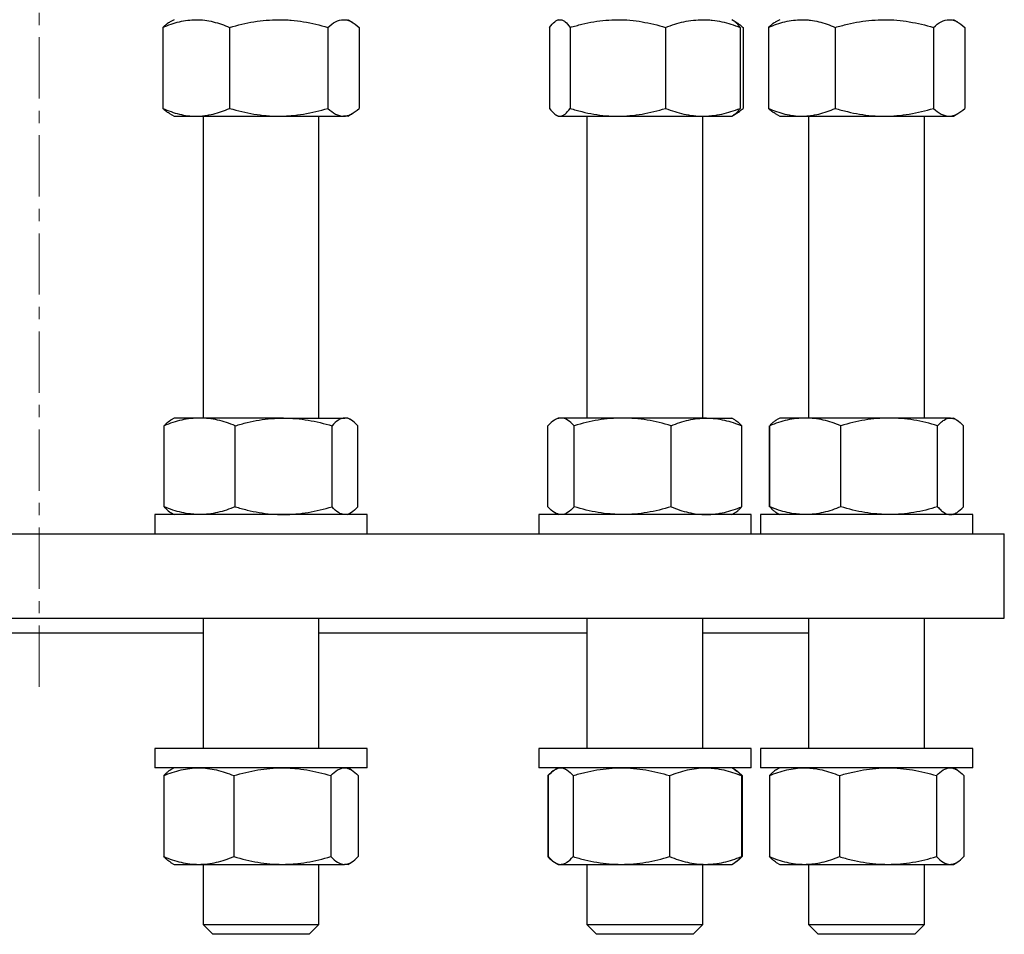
# Model space of a CAD drawing. Header units: millimetres. Extents: x 35 to 917, y 33 to 933.
# Tile 3 of 9: x 244 to 448, y 33 to 223. Entities that reach past the tile are written whole.
import ezdxf

# ---------------------------------------------------------------- set-up
doc = ezdxf.new("R2010")
doc.units = ezdxf.units.MM
doc.linetypes.add('CENTERX2', pattern=[20.32, 12.7, -2.54, 2.54, -2.54])
doc.layers.add('FORMAT', color=7, linetype='Continuous')

msp = doc.modelspace()

# ---------------------------------------------------------------- linework, layer by layer
at = {"color": 7, "linetype": 'Continuous', "lineweight": 25}
for p, q in [((275.81, 222.77), (274.86, 222.23)), ((312.75, 222.23), (311.81, 222.77)), ((355.38, 222.77), (354.98, 222.55)), ((391.77, 222.55), (391.38, 222.77)), ((392.33, 222.23), (391.77, 222.55)), ((401.32, 222.77), (400.37, 222.23)), ((438.26, 222.23), (437.32, 222.77)), ((273.47, 221.17), (273.47, 204.38)), ((287.33, 221.17), (287.33, 204.38)), ((307.67, 221.17), (307.67, 204.38)), ((314.15, 221.17), (314.15, 204.38)), ((353.63, 221.17), (353.63, 204.38)), ((357.9, 221.17), (357.9, 204.38)), ((377.65, 221.17), (377.65, 204.38)), ((393.13, 221.17), (393.13, 204.38)), ((393.72, 221.17), (393.72, 204.38)), ((398.98, 221.17), (398.98, 204.38)), ((412.84, 221.17), (412.84, 204.38)), ((433.19, 221.17), (433.19, 204.38)), ((439.66, 221.17), (439.66, 204.38)), ((274.86, 203.32), (275.81, 202.77)), ((275.81, 202.77), (280.4, 202.77)), ((280.4, 202.77), (297.5, 202.77)), ((281.81, 202.77), (281.81, 140.21)), ((297.5, 202.77), (310.91, 202.77)), ((305.81, 140.21), (305.81, 202.77)), ((311.81, 202.77), (310.91, 202.77)), ((311.81, 202.77), (312.75, 203.32)), ((354.98, 203), (355.38, 202.77)), ((355.38, 202.77), (355.76, 202.77)), ((355.76, 202.77), (367.77, 202.77)), ((361.38, 202.77), (361.38, 140.21)), ((367.77, 202.77), (385.39, 202.77)), ((385.38, 140.21), (385.38, 202.77)), ((385.39, 202.77), (391.38, 202.77)), ((391.38, 202.77), (391.77, 203)), ((391.77, 203), (392.33, 203.32)), ((400.37, 203.32), (401.32, 202.77)), ((401.32, 202.77), (405.91, 202.77)), ((405.91, 202.77), (423.01, 202.77)), ((407.32, 202.77), (407.32, 140.21)), ((423.01, 202.77), (436.42, 202.77)), ((431.32, 140.21), (431.32, 202.77)), ((436.42, 202.77), (437.32, 202.77)), ((437.32, 202.77), (438.26, 203.32)), ((275.81, 140.21), (275.18, 139.85)), ((281.11, 140.21), (275.81, 140.21)), ((298.51, 140.21), (281.11, 140.21)), ((298.51, 140.21), (311.21, 140.21)), ((311.81, 140.21), (311.21, 140.21)), ((312.43, 139.85), (311.81, 140.21)), ((355.38, 140.21), (354.73, 139.83)), ((356, 140.21), (355.38, 140.21)), ((368.76, 140.21), (356, 140.21)), ((386.14, 140.21), (368.76, 140.21)), ((386.14, 140.21), (391.38, 140.21)), ((392.03, 139.83), (391.38, 140.21)), ((400.69, 139.85), (400.67, 139.83)), ((401.32, 140.21), (400.69, 139.85)), ((406.62, 140.21), (401.32, 140.21)), ((424.02, 140.21), (406.62, 140.21)), ((436.72, 140.21), (424.02, 140.21)), ((436.72, 140.21), (437.32, 140.21)), ((437.94, 139.85), (437.32, 140.21)), ((273.74, 121.82), (273.74, 138.6)), ((288.48, 121.82), (288.48, 138.6)), ((308.54, 121.82), (308.54, 138.6)), ((313.87, 121.82), (313.87, 138.6)), ((353.29, 121.82), (353.29, 138.6)), ((358.72, 121.82), (358.72, 138.6)), ((378.81, 121.82), (378.81, 138.6)), ((393.47, 121.82), (393.47, 138.6)), ((399.23, 121.82), (399.23, 138.6)), ((399.26, 121.82), (399.26, 138.6)), ((413.99, 121.82), (413.99, 138.6)), ((434.05, 121.82), (434.05, 138.6)), ((439.38, 121.82), (439.38, 138.6)), ((439.41, 138.6), (439.39, 138.61)), ((439.41, 121.82), (439.41, 138.6)), ((275.18, 120.57), (275.81, 120.21)), ((311.81, 120.21), (312.43, 120.57)), ((354.73, 120.59), (355.38, 120.21)), ((391.38, 120.21), (392.03, 120.59)), ((400.67, 120.59), (400.69, 120.57)), ((400.69, 120.57), (401.32, 120.21)), ((437.32, 120.21), (437.94, 120.57)), ((439.41, 121.82), (439.39, 121.81)), ((271.81, 120.21), (271.81, 116.21)), ((315.81, 120.21), (271.81, 120.21)), ((315.81, 116.21), (315.81, 120.21)), ((351.38, 120.21), (351.38, 116.21)), ((395.38, 120.21), (351.38, 120.21)), ((395.38, 116.21), (395.38, 120.21)), ((397.32, 120.21), (397.32, 116.21)), ((441.32, 120.21), (397.32, 120.21)), ((441.32, 116.21), (441.32, 120.21)), ((47.87, 116.21), (447.87, 116.21)), ((447.87, 98.71), (447.87, 116.21)), ((47.87, 98.71), (447.87, 98.71)), ((281.81, 98.71), (281.81, 71.71)), ((305.81, 71.71), (305.81, 98.71)), ((361.38, 98.71), (361.38, 71.71)), ((385.38, 71.71), (385.38, 98.71)), ((407.32, 98.71), (407.32, 71.71)), ((431.32, 71.71), (431.32, 98.71)), ((213.93, 95.71), (281.81, 95.71)), ((305.81, 95.71), (361.38, 95.71)), ((385.38, 95.71), (407.32, 95.71)), ((271.81, 71.71), (271.81, 67.71)), ((275.25, 71.71), (271.81, 71.71)), ((315.81, 71.71), (275.25, 71.71)), ((315.81, 67.71), (315.81, 71.71)), ((351.38, 71.71), (351.38, 67.71)), ((363.22, 71.71), (351.38, 71.71)), ((395.38, 71.71), (363.22, 71.71)), ((395.38, 67.71), (395.38, 71.71)), ((397.32, 71.71), (397.32, 67.71)), ((420.27, 71.71), (397.32, 71.71)), ((441.32, 71.71), (420.27, 71.71)), ((441.32, 67.71), (441.32, 71.71)), ((275.25, 67.71), (271.81, 67.71)), ((275.81, 67.71), (275.1, 67.3)), ((315.81, 67.71), (275.25, 67.71)), ((312.51, 67.3), (311.81, 67.71)), ((363.22, 67.71), (351.38, 67.71)), ((355.38, 67.71), (354.8, 67.38)), ((395.38, 67.71), (363.22, 67.71)), ((391.96, 67.38), (391.38, 67.71)), ((392.08, 67.3), (391.96, 67.38)), ((420.27, 67.71), (397.32, 67.71)), ((401.32, 67.71), (400.62, 67.3)), ((441.32, 67.71), (420.27, 67.71)), ((438.02, 67.3), (437.32, 67.71)), ((273.66, 66.1), (273.66, 49.32)), ((288.17, 66.1), (288.17, 49.32)), ((308.32, 66.1), (308.32, 49.32)), ((313.95, 66.1), (313.95, 49.32)), ((353.24, 66.1), (353.45, 66.19)), ((353.24, 66.1), (353.24, 49.32)), ((353.37, 66.1), (353.37, 49.32)), ((358.5, 66.1), (358.5, 49.32)), ((378.5, 66.1), (378.5, 49.32)), ((393.38, 66.1), (393.38, 49.32)), ((393.52, 66.1), (393.52, 49.32)), ((399.18, 66.1), (399.18, 49.32)), ((413.68, 66.1), (413.68, 49.32)), ((433.83, 66.1), (433.83, 49.32)), ((439.46, 66.1), (439.46, 49.32)), ((353.24, 49.32), (353.45, 49.24)), ((275.1, 48.12), (275.81, 47.71)), ((275.81, 47.71), (280.92, 47.71)), ((280.92, 47.71), (298.24, 47.71)), ((281.81, 47.71), (281.81, 35.21)), ((298.24, 47.71), (311.13, 47.71)), ((305.81, 35.21), (305.81, 47.71)), ((311.81, 47.71), (311.13, 47.71)), ((311.81, 47.71), (312.51, 48.12)), ((354.8, 48.04), (355.38, 47.71)), ((355.38, 47.71), (355.93, 47.71)), ((355.93, 47.71), (368.5, 47.71)), ((361.38, 47.71), (361.38, 35.21)), ((368.5, 47.71), (385.94, 47.71)), ((385.38, 35.21), (385.38, 47.71)), ((385.94, 47.71), (391.38, 47.71)), ((391.38, 47.71), (391.96, 48.04)), ((391.96, 48.04), (392.08, 48.12)), ((400.62, 48.12), (401.32, 47.71)), ((401.32, 47.71), (406.43, 47.71)), ((406.43, 47.71), (423.76, 47.71)), ((407.32, 47.71), (407.32, 35.21)), ((423.76, 47.71), (436.64, 47.71)), ((431.32, 35.21), (431.32, 47.71)), ((436.64, 47.71), (437.32, 47.71)), ((437.32, 47.71), (438.02, 48.12)), ((281.81, 35.21), (283.81, 33.21)), ((281.81, 35.21), (305.81, 35.21)), ((303.81, 33.21), (305.81, 35.21)), ((361.38, 35.21), (363.38, 33.21)), ((361.38, 35.21), (385.38, 35.21)), ((383.38, 33.21), (385.38, 35.21)), ((407.32, 35.21), (409.32, 33.21)), ((407.32, 35.21), (431.32, 35.21)), ((429.32, 33.21), (431.32, 35.21)), ((303.81, 33.21), (283.81, 33.21)), ((383.38, 33.21), (363.38, 33.21)), ((429.32, 33.21), (409.32, 33.21))]:
    msp.add_line(p, q, dxfattribs=at)
for points, knots in [([(273.47, 221.17), (274.03, 221.41), (274.6, 221.63), (275.75, 222.03), (276.33, 222.2), (278.06, 222.62), (279.23, 222.77), (280.4, 222.77)], [0, 0, 0, 0, 0.25, 0.25, 0.5, 0.5, 1, 1, 1, 1]), ([(280.4, 222.77), (280.99, 222.77), (281.57, 222.74), (282.76, 222.59), (283.34, 222.48), (285.07, 222.05), (286.21, 221.65), (287.33, 221.17)], [0, 0, 0, 0, 0.25, 0.25, 0.5, 0.5, 1, 1, 1, 1]), ([(287.33, 221.17), (289, 221.66), (290.67, 222.06), (294.06, 222.62), (295.77, 222.77), (297.5, 222.77)], [0, 0, 0, 0, 0.5, 0.5, 1, 1, 1, 1]), ([(297.5, 222.77), (297.93, 222.77), (298.37, 222.76), (299.23, 222.73), (299.66, 222.7), (300.95, 222.59), (301.8, 222.48), (304.34, 222.06), (306.01, 221.65), (307.67, 221.17)], [0, 0, 0, 0, 0.125, 0.125, 0.25, 0.25, 0.5, 0.5, 1, 1, 1, 1]), ([(307.67, 221.17), (308.2, 221.66), (308.74, 222.06), (309.82, 222.62), (310.36, 222.77), (310.91, 222.77)], [0, 0, 0, 0, 0.5, 0.5, 1, 1, 1, 1]), ([(310.91, 222.77), (311.05, 222.77), (311.19, 222.76), (311.46, 222.73), (311.6, 222.7), (312.01, 222.59), (312.28, 222.48), (313.09, 222.06), (313.62, 221.65), (314.15, 221.17)], [0, 0, 0, 0, 0.125, 0.125, 0.25, 0.25, 0.5, 0.5, 1, 1, 1, 1]), ([(353.63, 221.17), (353.98, 221.66), (354.33, 222.06), (355.04, 222.62), (355.4, 222.77), (355.76, 222.77)], [0, 0, 0, 0, 0.5, 0.5, 1, 1, 1, 1]), ([(355.76, 222.77), (355.85, 222.77), (355.94, 222.76), (356.12, 222.73), (356.21, 222.7), (356.48, 222.59), (356.66, 222.48), (357.2, 222.06), (357.55, 221.65), (357.9, 221.17)], [0, 0, 0, 0, 0.125, 0.125, 0.25, 0.25, 0.5, 0.5, 1, 1, 1, 1]), ([(357.9, 221.17), (358.7, 221.41), (359.51, 221.63), (361.15, 222.03), (361.97, 222.2), (364.44, 222.62), (366.1, 222.77), (367.77, 222.77)], [0, 0, 0, 0, 0.25, 0.25, 0.5, 0.5, 1, 1, 1, 1]), ([(367.77, 222.77), (368.61, 222.77), (369.45, 222.74), (371.13, 222.59), (371.96, 222.48), (374.43, 222.05), (376.05, 221.65), (377.65, 221.17)], [0, 0, 0, 0, 0.25, 0.25, 0.5, 0.5, 1, 1, 1, 1]), ([(377.65, 221.17), (378.91, 221.66), (380.19, 222.06), (382.77, 222.62), (384.07, 222.77), (385.39, 222.77)], [0, 0, 0, 0, 0.5, 0.5, 1, 1, 1, 1]), ([(385.39, 222.77), (385.72, 222.77), (386.05, 222.76), (386.7, 222.73), (387.03, 222.7), (388.01, 222.59), (388.66, 222.48), (390.59, 222.06), (391.87, 221.65), (393.13, 221.17)], [0, 0, 0, 0, 0.125, 0.125, 0.25, 0.25, 0.5, 0.5, 1, 1, 1, 1]), ([(393.13, 221.17), (393.01, 221.32), (392.78, 221.63), (392.44, 222.02), (392.1, 222.34), (391.87, 222.48), (391.77, 222.54)], [0, 0, 0, 0, 0.257469, 0.515011, 0.772419, 1, 1, 1, 1]), ([(398.98, 221.17), (400.11, 221.66), (401.25, 222.06), (403.56, 222.62), (404.73, 222.77), (405.91, 222.77)], [0, 0, 0, 0, 0.5, 0.5, 1, 1, 1, 1]), ([(405.91, 222.77), (406.2, 222.77), (406.5, 222.76), (407.09, 222.73), (407.38, 222.7), (408.26, 222.59), (408.84, 222.48), (410.57, 222.06), (411.71, 221.65), (412.84, 221.17)], [0, 0, 0, 0, 0.125, 0.125, 0.25, 0.25, 0.5, 0.5, 1, 1, 1, 1]), ([(412.84, 221.17), (413.67, 221.41), (414.51, 221.63), (416.19, 222.03), (417.04, 222.2), (419.59, 222.62), (421.29, 222.77), (423.01, 222.77)], [0, 0, 0, 0, 0.25, 0.25, 0.5, 0.5, 1, 1, 1, 1]), ([(423.01, 222.77), (423.87, 222.77), (424.74, 222.74), (426.47, 222.59), (427.33, 222.48), (429.87, 222.05), (431.54, 221.65), (433.19, 221.17)], [0, 0, 0, 0, 0.25, 0.25, 0.5, 0.5, 1, 1, 1, 1]), ([(433.19, 221.17), (433.71, 221.66), (434.25, 222.06), (435.33, 222.62), (435.87, 222.77), (436.42, 222.77)], [0, 0, 0, 0, 0.5, 0.5, 1, 1, 1, 1]), ([(436.42, 222.77), (436.56, 222.77), (436.7, 222.76), (436.97, 222.73), (437.11, 222.7), (437.52, 222.59), (437.79, 222.48), (438.6, 222.06), (439.13, 221.65), (439.66, 221.17)], [0, 0, 0, 0, 0.125, 0.125, 0.25, 0.25, 0.5, 0.5, 1, 1, 1, 1]), ([(274.86, 222.22), (274.73, 222.14), (274.43, 221.96), (273.96, 221.61), (273.63, 221.31), (273.47, 221.17)], [0, 0, 0, 0, 0.284893, 0.642491, 1, 1, 1, 1]), ([(391.97, 222.41), (392.15, 222.32), (392.53, 222.12), (393.12, 221.7), (393.52, 221.34), (393.72, 221.17)], [0, 0, 0, 0, 0.305054, 0.65251, 1, 1, 1, 1]), ([(400.38, 222.22), (400.24, 222.14), (399.94, 221.96), (399.47, 221.61), (399.14, 221.31), (398.98, 221.17)], [0, 0, 0, 0, 0.284893, 0.642491, 1, 1, 1, 1]), ([(273.47, 204.38), (274.03, 204.14), (274.6, 203.91), (275.75, 203.51), (276.33, 203.34), (278.06, 202.92), (279.23, 202.77), (280.4, 202.77)], [0, 0, 0, 0, 0.25, 0.25, 0.5, 0.5, 1, 1, 1, 1]), ([(274.86, 203.32), (274.73, 203.4), (274.43, 203.58), (273.96, 203.94), (273.63, 204.23), (273.47, 204.38)], [0, 0, 0, 0, 0.284893, 0.642491, 1, 1, 1, 1]), ([(280.4, 202.77), (280.99, 202.77), (281.57, 202.81), (282.76, 202.96), (283.34, 203.07), (285.07, 203.49), (286.21, 203.9), (287.33, 204.38)], [0, 0, 0, 0, 0.25, 0.25, 0.5, 0.5, 1, 1, 1, 1]), ([(287.33, 204.38), (289, 203.89), (290.67, 203.49), (294.06, 202.93), (295.77, 202.77), (297.5, 202.77)], [0, 0, 0, 0, 0.5, 0.5, 1, 1, 1, 1]), ([(297.5, 202.77), (297.93, 202.77), (298.37, 202.78), (299.23, 202.82), (299.66, 202.85), (300.95, 202.96), (301.8, 203.07), (304.34, 203.49), (306.01, 203.89), (307.67, 204.38)], [0, 0, 0, 0, 0.125, 0.125, 0.25, 0.25, 0.5, 0.5, 1, 1, 1, 1]), ([(307.67, 204.38), (308.2, 203.89), (308.74, 203.49), (309.82, 202.93), (310.36, 202.77), (310.91, 202.77)], [0, 0, 0, 0, 0.5, 0.5, 1, 1, 1, 1]), ([(310.91, 202.77), (311.05, 202.77), (311.19, 202.78), (311.46, 202.82), (311.6, 202.85), (312.01, 202.96), (312.28, 203.07), (313.09, 203.49), (313.62, 203.89), (314.15, 204.38)], [0, 0, 0, 0, 0.125, 0.125, 0.25, 0.25, 0.5, 0.5, 1, 1, 1, 1]), ([(353.63, 204.38), (353.98, 203.89), (354.33, 203.49), (355.04, 202.93), (355.4, 202.77), (355.76, 202.77)], [0, 0, 0, 0, 0.5, 0.5, 1, 1, 1, 1]), ([(355.76, 202.77), (355.85, 202.77), (355.94, 202.78), (356.12, 202.82), (356.21, 202.85), (356.48, 202.96), (356.66, 203.07), (357.2, 203.49), (357.55, 203.89), (357.9, 204.38)], [0, 0, 0, 0, 0.125, 0.125, 0.25, 0.25, 0.5, 0.5, 1, 1, 1, 1]), ([(357.9, 204.38), (358.7, 204.14), (359.51, 203.91), (361.15, 203.51), (361.97, 203.34), (364.44, 202.92), (366.1, 202.77), (367.77, 202.77)], [0, 0, 0, 0, 0.25, 0.25, 0.5, 0.5, 1, 1, 1, 1]), ([(367.77, 202.77), (368.61, 202.77), (369.45, 202.81), (371.13, 202.96), (371.96, 203.07), (374.43, 203.49), (376.05, 203.9), (377.65, 204.38)], [0, 0, 0, 0, 0.25, 0.25, 0.5, 0.5, 1, 1, 1, 1]), ([(377.65, 204.38), (378.91, 203.89), (380.19, 203.49), (382.77, 202.93), (384.07, 202.77), (385.39, 202.77)], [0, 0, 0, 0, 0.5, 0.5, 1, 1, 1, 1]), ([(385.39, 202.77), (385.72, 202.77), (386.05, 202.78), (386.7, 202.82), (387.03, 202.85), (388.01, 202.96), (388.66, 203.07), (390.59, 203.49), (391.87, 203.89), (393.13, 204.38)], [0, 0, 0, 0, 0.125, 0.125, 0.25, 0.25, 0.5, 0.5, 1, 1, 1, 1]), ([(393.13, 204.38), (393.01, 204.22), (392.78, 203.91), (392.44, 203.52), (392.1, 203.21), (391.87, 203.07), (391.77, 203)], [0, 0, 0, 0, 0.257469, 0.515011, 0.772419, 1, 1, 1, 1]), ([(391.97, 203.14), (392.15, 203.23), (392.53, 203.43), (393.12, 203.85), (393.52, 204.2), (393.72, 204.38)], [0, 0, 0, 0, 0.305054, 0.65251, 1, 1, 1, 1]), ([(398.98, 204.38), (400.11, 203.89), (401.25, 203.49), (403.56, 202.93), (404.73, 202.77), (405.91, 202.77)], [0, 0, 0, 0, 0.5, 0.5, 1, 1, 1, 1]), ([(400.38, 203.32), (400.24, 203.4), (399.94, 203.58), (399.47, 203.94), (399.14, 204.23), (398.98, 204.38)], [0, 0, 0, 0, 0.284893, 0.642491, 1, 1, 1, 1]), ([(405.91, 202.77), (406.2, 202.77), (406.5, 202.78), (407.09, 202.82), (407.38, 202.85), (408.26, 202.96), (408.84, 203.07), (410.57, 203.49), (411.71, 203.89), (412.84, 204.38)], [0, 0, 0, 0, 0.125, 0.125, 0.25, 0.25, 0.5, 0.5, 1, 1, 1, 1]), ([(412.84, 204.38), (413.67, 204.14), (414.51, 203.91), (416.19, 203.51), (417.04, 203.34), (419.59, 202.92), (421.29, 202.77), (423.01, 202.77)], [0, 0, 0, 0, 0.25, 0.25, 0.5, 0.5, 1, 1, 1, 1]), ([(423.01, 202.77), (423.87, 202.77), (424.74, 202.81), (426.47, 202.96), (427.33, 203.07), (429.87, 203.49), (431.54, 203.9), (433.19, 204.38)], [0, 0, 0, 0, 0.25, 0.25, 0.5, 0.5, 1, 1, 1, 1]), ([(433.19, 204.38), (433.71, 203.89), (434.25, 203.49), (435.33, 202.93), (435.87, 202.77), (436.42, 202.77)], [0, 0, 0, 0, 0.5, 0.5, 1, 1, 1, 1]), ([(436.42, 202.77), (436.56, 202.77), (436.7, 202.78), (436.97, 202.82), (437.11, 202.85), (437.52, 202.96), (437.79, 203.07), (438.6, 203.49), (439.13, 203.89), (439.66, 204.38)], [0, 0, 0, 0, 0.125, 0.125, 0.25, 0.25, 0.5, 0.5, 1, 1, 1, 1]), ([(281.11, 140.21), (280.8, 140.21), (280.49, 140.2), (279.86, 140.16), (279.55, 140.14), (278.62, 140.03), (278, 139.92), (276.16, 139.5), (274.95, 139.09), (273.74, 138.6)], [0, 0, 0, 0, 0.125, 0.125, 0.25, 0.25, 0.5, 0.5, 1, 1, 1, 1]), ([(273.74, 138.6), (273.89, 138.76), (274.18, 139.07), (274.61, 139.46), (274.95, 139.72), (275.14, 139.82), (275.19, 139.84)], [0, 0, 0, 0, 0.302558, 0.605201, 0.907687, 1, 1, 1, 1]), ([(288.48, 138.6), (287.27, 139.09), (286.06, 139.5), (283.61, 140.06), (282.37, 140.21), (281.11, 140.21)], [0, 0, 0, 0, 0.5, 0.5, 1, 1, 1, 1]), ([(288.48, 138.6), (289.3, 138.85), (290.12, 139.07), (291.78, 139.47), (292.62, 139.64), (295.13, 140.06), (296.81, 140.21), (298.51, 140.21)], [0, 0, 0, 0, 0.25, 0.25, 0.5, 0.5, 1, 1, 1, 1]), ([(298.51, 140.21), (299.36, 140.21), (300.21, 140.17), (301.92, 140.02), (302.76, 139.91), (305.28, 139.49), (306.92, 139.09), (308.54, 138.6)], [0, 0, 0, 0, 0.25, 0.25, 0.5, 0.5, 1, 1, 1, 1]), ([(311.21, 140.21), (311.09, 140.21), (310.98, 140.2), (310.75, 140.16), (310.64, 140.14), (310.3, 140.03), (310.08, 139.92), (309.41, 139.5), (308.98, 139.09), (308.54, 138.6)], [0, 0, 0, 0, 0.125, 0.125, 0.25, 0.25, 0.5, 0.5, 1, 1, 1, 1]), ([(313.87, 138.6), (313.43, 139.09), (313, 139.5), (312.11, 140.06), (311.66, 140.21), (311.21, 140.21)], [0, 0, 0, 0, 0.5, 0.5, 1, 1, 1, 1]), ([(356, 140.21), (355.89, 140.21), (355.77, 140.2), (355.54, 140.16), (355.43, 140.14), (355.08, 140.03), (354.86, 139.92), (354.18, 139.5), (353.73, 139.09), (353.29, 138.6)], [0, 0, 0, 0, 0.125, 0.125, 0.25, 0.25, 0.5, 0.5, 1, 1, 1, 1]), ([(358.72, 138.6), (358.27, 139.09), (357.83, 139.5), (356.92, 140.06), (356.47, 140.21), (356, 140.21)], [0, 0, 0, 0, 0.5, 0.5, 1, 1, 1, 1]), ([(368.76, 140.21), (368.34, 140.21), (367.91, 140.2), (367.06, 140.16), (366.63, 140.14), (365.36, 140.03), (364.52, 139.92), (362.01, 139.5), (360.36, 139.09), (358.72, 138.6)], [0, 0, 0, 0, 0.125, 0.125, 0.25, 0.25, 0.5, 0.5, 1, 1, 1, 1]), ([(378.81, 138.6), (377.17, 139.09), (375.51, 139.5), (372.17, 140.06), (370.48, 140.21), (368.76, 140.21)], [0, 0, 0, 0, 0.5, 0.5, 1, 1, 1, 1]), ([(378.81, 138.6), (379.41, 138.85), (380.01, 139.07), (381.22, 139.47), (381.83, 139.64), (383.67, 140.06), (384.9, 140.21), (386.14, 140.21)], [0, 0, 0, 0, 0.25, 0.25, 0.5, 0.5, 1, 1, 1, 1]), ([(386.14, 140.21), (386.76, 140.21), (387.38, 140.17), (388.63, 140.02), (389.25, 139.91), (391.08, 139.49), (392.28, 139.09), (393.47, 138.6)], [0, 0, 0, 0, 0.25, 0.25, 0.5, 0.5, 1, 1, 1, 1]), ([(392.03, 139.83), (392.09, 139.79), (392.29, 139.68), (392.63, 139.42), (393.05, 139.05), (393.33, 138.75), (393.47, 138.6)], [0, 0, 0, 0, 0.1252686, 0.4167822, 0.7084279, 1, 1, 1, 1]), ([(406.62, 140.21), (406.31, 140.21), (406, 140.2), (405.37, 140.16), (405.06, 140.14), (404.13, 140.03), (403.51, 139.92), (401.67, 139.5), (400.46, 139.09), (399.26, 138.6)], [0, 0, 0, 0, 0.125, 0.125, 0.25, 0.25, 0.5, 0.5, 1, 1, 1, 1]), ([(399.26, 138.6), (399.45, 138.81), (399.82, 139.2), (400.3, 139.61), (400.58, 139.77), (400.7, 139.84)], [0, 0, 0, 0, 0.415124, 0.767204, 1, 1, 1, 1]), ([(413.99, 138.6), (412.79, 139.09), (411.57, 139.5), (409.12, 140.06), (407.88, 140.21), (406.62, 140.21)], [0, 0, 0, 0, 0.5, 0.5, 1, 1, 1, 1]), ([(424.02, 140.21), (423.6, 140.21), (423.17, 140.2), (422.32, 140.16), (421.89, 140.14), (420.62, 140.03), (419.78, 139.92), (417.28, 139.5), (415.63, 139.09), (413.99, 138.6)], [0, 0, 0, 0, 0.125, 0.125, 0.25, 0.25, 0.5, 0.5, 1, 1, 1, 1]), ([(434.05, 138.6), (432.41, 139.09), (430.76, 139.5), (427.42, 140.06), (425.73, 140.21), (424.02, 140.21)], [0, 0, 0, 0, 0.5, 0.5, 1, 1, 1, 1]), ([(434.05, 138.6), (434.27, 138.85), (434.49, 139.07), (434.93, 139.47), (435.15, 139.64), (435.82, 140.06), (436.27, 140.21), (436.72, 140.21)], [0, 0, 0, 0, 0.25, 0.25, 0.5, 0.5, 1, 1, 1, 1]), ([(436.72, 140.21), (436.94, 140.21), (437.17, 140.17), (437.62, 140.02), (437.85, 139.91), (438.51, 139.49), (438.95, 139.09), (439.38, 138.6)], [0, 0, 0, 0, 0.25, 0.25, 0.5, 0.5, 1, 1, 1, 1]), ([(281.11, 120.21), (280.8, 120.21), (280.49, 120.22), (279.86, 120.26), (279.55, 120.29), (278.62, 120.4), (278, 120.5), (276.16, 120.92), (274.95, 121.33), (273.74, 121.82)], [0, 0, 0, 0, 0.125, 0.125, 0.25, 0.25, 0.5, 0.5, 1, 1, 1, 1]), ([(273.74, 121.82), (273.89, 121.66), (274.18, 121.35), (274.61, 120.96), (274.95, 120.7), (275.14, 120.6), (275.19, 120.58)], [0, 0, 0, 0, 0.302558, 0.605201, 0.907687, 1, 1, 1, 1]), ([(288.48, 121.82), (287.27, 121.33), (286.06, 120.92), (283.61, 120.36), (282.37, 120.21), (281.11, 120.21)], [0, 0, 0, 0, 0.5, 0.5, 1, 1, 1, 1]), ([(288.48, 121.82), (289.3, 121.57), (290.12, 121.35), (291.78, 120.95), (292.62, 120.78), (295.13, 120.36), (296.81, 120.21), (298.51, 120.21)], [0, 0, 0, 0, 0.25, 0.25, 0.5, 0.5, 1, 1, 1, 1]), ([(298.51, 120.21), (299.36, 120.21), (300.21, 120.25), (301.92, 120.4), (302.76, 120.51), (305.28, 120.93), (306.92, 121.33), (308.54, 121.82)], [0, 0, 0, 0, 0.25, 0.25, 0.5, 0.5, 1, 1, 1, 1]), ([(311.21, 120.21), (311.09, 120.21), (310.98, 120.22), (310.75, 120.26), (310.64, 120.29), (310.3, 120.4), (310.08, 120.5), (309.41, 120.92), (308.98, 121.33), (308.54, 121.82)], [0, 0, 0, 0, 0.125, 0.125, 0.25, 0.25, 0.5, 0.5, 1, 1, 1, 1]), ([(313.87, 121.82), (313.43, 121.33), (313, 120.92), (312.11, 120.36), (311.66, 120.21), (311.21, 120.21)], [0, 0, 0, 0, 0.5, 0.5, 1, 1, 1, 1]), ([(356, 120.21), (355.89, 120.21), (355.77, 120.22), (355.54, 120.26), (355.43, 120.29), (355.08, 120.4), (354.86, 120.5), (354.18, 120.92), (353.73, 121.33), (353.29, 121.82)], [0, 0, 0, 0, 0.125, 0.125, 0.25, 0.25, 0.5, 0.5, 1, 1, 1, 1]), ([(358.72, 121.82), (358.27, 121.33), (357.83, 120.92), (356.92, 120.36), (356.47, 120.21), (356, 120.21)], [0, 0, 0, 0, 0.5, 0.5, 1, 1, 1, 1]), ([(368.76, 120.21), (368.34, 120.21), (367.91, 120.22), (367.06, 120.26), (366.63, 120.29), (365.36, 120.4), (364.52, 120.5), (362.01, 120.92), (360.36, 121.33), (358.72, 121.82)], [0, 0, 0, 0, 0.125, 0.125, 0.25, 0.25, 0.5, 0.5, 1, 1, 1, 1]), ([(378.81, 121.82), (377.17, 121.33), (375.51, 120.92), (372.17, 120.36), (370.48, 120.21), (368.76, 120.21)], [0, 0, 0, 0, 0.5, 0.5, 1, 1, 1, 1]), ([(378.81, 121.82), (379.41, 121.57), (380.01, 121.35), (381.22, 120.95), (381.83, 120.78), (383.67, 120.36), (384.9, 120.21), (386.14, 120.21)], [0, 0, 0, 0, 0.25, 0.25, 0.5, 0.5, 1, 1, 1, 1]), ([(386.14, 120.21), (386.76, 120.21), (387.38, 120.25), (388.63, 120.4), (389.25, 120.51), (391.08, 120.93), (392.28, 121.33), (393.47, 121.82)], [0, 0, 0, 0, 0.25, 0.25, 0.5, 0.5, 1, 1, 1, 1]), ([(392.03, 120.59), (392.09, 120.63), (392.29, 120.74), (392.63, 121), (393.05, 121.37), (393.33, 121.67), (393.47, 121.82)], [0, 0, 0, 0, 0.125269, 0.416782, 0.708428, 1, 1, 1, 1]), ([(406.62, 120.21), (406.31, 120.21), (406, 120.22), (405.37, 120.26), (405.06, 120.29), (404.13, 120.4), (403.51, 120.5), (401.67, 120.92), (400.46, 121.33), (399.26, 121.82)], [0, 0, 0, 0, 0.125, 0.125, 0.25, 0.25, 0.5, 0.5, 1, 1, 1, 1]), ([(399.26, 121.82), (399.45, 121.61), (399.82, 121.22), (400.3, 120.81), (400.58, 120.65), (400.7, 120.58)], [0, 0, 0, 0, 0.415124, 0.767204, 1, 1, 1, 1]), ([(413.99, 121.82), (412.79, 121.33), (411.57, 120.92), (409.12, 120.36), (407.88, 120.21), (406.62, 120.21)], [0, 0, 0, 0, 0.5, 0.5, 1, 1, 1, 1]), ([(424.02, 120.21), (423.6, 120.21), (423.17, 120.22), (422.32, 120.26), (421.89, 120.29), (420.62, 120.4), (419.78, 120.5), (417.28, 120.92), (415.63, 121.33), (413.99, 121.82)], [0, 0, 0, 0, 0.125, 0.125, 0.25, 0.25, 0.5, 0.5, 1, 1, 1, 1]), ([(434.05, 121.82), (432.41, 121.33), (430.76, 120.92), (427.42, 120.36), (425.73, 120.21), (424.02, 120.21)], [0, 0, 0, 0, 0.5, 0.5, 1, 1, 1, 1]), ([(434.05, 121.82), (434.27, 121.57), (434.49, 121.35), (434.93, 120.95), (435.15, 120.78), (435.82, 120.36), (436.27, 120.21), (436.72, 120.21)], [0, 0, 0, 0, 0.25, 0.25, 0.5, 0.5, 1, 1, 1, 1]), ([(436.72, 120.21), (436.94, 120.21), (437.17, 120.25), (437.62, 120.4), (437.85, 120.51), (438.51, 120.93), (438.95, 121.33), (439.38, 121.82)], [0, 0, 0, 0, 0.25, 0.25, 0.5, 0.5, 1, 1, 1, 1]), ([(273.66, 66.1), (274.25, 66.35), (274.85, 66.57), (276.05, 66.97), (276.66, 67.14), (278.47, 67.56), (279.69, 67.71), (280.92, 67.71)], [0, 0, 0, 0, 0.25, 0.25, 0.5, 0.5, 1, 1, 1, 1]), ([(280.92, 67.71), (281.53, 67.71), (282.15, 67.67), (283.38, 67.52), (283.99, 67.41), (285.81, 66.99), (287, 66.59), (288.17, 66.1)], [0, 0, 0, 0, 0.25, 0.25, 0.5, 0.5, 1, 1, 1, 1]), ([(288.17, 66.1), (289.82, 66.59), (291.48, 67), (294.83, 67.56), (296.53, 67.71), (298.24, 67.71)], [0, 0, 0, 0, 0.5, 0.5, 1, 1, 1, 1]), ([(298.24, 67.71), (298.67, 67.71), (299.1, 67.7), (299.96, 67.66), (300.38, 67.64), (301.66, 67.53), (302.5, 67.42), (305.02, 67), (306.67, 66.59), (308.32, 66.1)], [0, 0, 0, 0, 0.125, 0.125, 0.25, 0.25, 0.5, 0.5, 1, 1, 1, 1]), ([(308.32, 66.1), (308.78, 66.59), (309.24, 67), (310.18, 67.56), (310.65, 67.71), (311.13, 67.71)], [0, 0, 0, 0, 0.5, 0.5, 1, 1, 1, 1]), ([(311.13, 67.71), (311.25, 67.71), (311.37, 67.7), (311.61, 67.66), (311.73, 67.64), (312.09, 67.53), (312.32, 67.42), (313.03, 67), (313.49, 66.59), (313.95, 66.1)], [0, 0, 0, 0, 0.125, 0.125, 0.25, 0.25, 0.5, 0.5, 1, 1, 1, 1]), ([(353.37, 66.1), (353.79, 66.59), (354.21, 67), (355.07, 67.56), (355.5, 67.71), (355.93, 67.71)], [0, 0, 0, 0, 0.5, 0.5, 1, 1, 1, 1]), ([(355.93, 67.71), (356.04, 67.71), (356.15, 67.7), (356.37, 67.66), (356.48, 67.64), (356.8, 67.53), (357.02, 67.42), (357.66, 67), (358.08, 66.59), (358.5, 66.1)], [0, 0, 0, 0, 0.125, 0.125, 0.25, 0.25, 0.5, 0.5, 1, 1, 1, 1]), ([(358.5, 66.1), (359.31, 66.35), (360.13, 66.57), (361.79, 66.97), (362.62, 67.14), (365.13, 67.56), (366.81, 67.71), (368.5, 67.71)], [0, 0, 0, 0, 0.25, 0.25, 0.5, 0.5, 1, 1, 1, 1]), ([(368.5, 67.71), (369.34, 67.71), (370.19, 67.67), (371.9, 67.52), (372.74, 67.41), (375.25, 66.99), (376.88, 66.59), (378.5, 66.1)], [0, 0, 0, 0, 0.25, 0.25, 0.5, 0.5, 1, 1, 1, 1]), ([(378.5, 66.1), (379.72, 66.59), (380.95, 67), (383.42, 67.56), (384.68, 67.71), (385.94, 67.71)], [0, 0, 0, 0, 0.5, 0.5, 1, 1, 1, 1]), ([(385.94, 67.71), (386.26, 67.71), (386.58, 67.7), (387.21, 67.66), (387.52, 67.64), (388.46, 67.53), (389.09, 67.42), (390.95, 67), (392.17, 66.59), (393.38, 66.1)], [0, 0, 0, 0, 0.125, 0.125, 0.25, 0.25, 0.5, 0.5, 1, 1, 1, 1]), ([(393.38, 66.1), (393.25, 66.26), (392.97, 66.57), (392.55, 66.96), (392.21, 67.23), (392.01, 67.34), (391.95, 67.37)], [0, 0, 0, 0, 0.292489, 0.58506, 0.877479, 1, 1, 1, 1]), ([(399.18, 66.1), (400.36, 66.59), (401.56, 67), (403.97, 67.56), (405.19, 67.71), (406.43, 67.71)], [0, 0, 0, 0, 0.5, 0.5, 1, 1, 1, 1]), ([(406.43, 67.71), (406.74, 67.71), (407.05, 67.7), (407.66, 67.66), (407.97, 67.64), (408.89, 67.53), (409.49, 67.42), (411.31, 67), (412.5, 66.59), (413.68, 66.1)], [0, 0, 0, 0, 0.125, 0.125, 0.25, 0.25, 0.5, 0.5, 1, 1, 1, 1]), ([(413.68, 66.1), (414.5, 66.35), (415.33, 66.57), (417, 66.97), (417.84, 67.14), (420.36, 67.56), (422.05, 67.71), (423.76, 67.71)], [0, 0, 0, 0, 0.25, 0.25, 0.5, 0.5, 1, 1, 1, 1]), ([(423.76, 67.71), (424.61, 67.71), (425.46, 67.67), (427.18, 67.52), (428.03, 67.41), (430.55, 66.99), (432.2, 66.59), (433.83, 66.1)], [0, 0, 0, 0, 0.25, 0.25, 0.5, 0.5, 1, 1, 1, 1]), ([(433.83, 66.1), (434.29, 66.59), (434.75, 67), (435.69, 67.56), (436.16, 67.71), (436.64, 67.71)], [0, 0, 0, 0, 0.5, 0.5, 1, 1, 1, 1]), ([(436.64, 67.71), (436.76, 67.71), (436.88, 67.7), (437.12, 67.66), (437.24, 67.64), (437.6, 67.53), (437.84, 67.42), (438.54, 67), (439, 66.59), (439.46, 66.1)], [0, 0, 0, 0, 0.125, 0.125, 0.25, 0.25, 0.5, 0.5, 1, 1, 1, 1]), ([(275.11, 67.3), (275.06, 67.27), (274.87, 67.17), (274.53, 66.92), (274.1, 66.55), (273.81, 66.25), (273.66, 66.1)], [0, 0, 0, 0, 0.093199, 0.3954, 0.697738, 1, 1, 1, 1]), ([(353.24, 66.1), (353.44, 66.31), (353.83, 66.7), (354.28, 67.07), (354.53, 67.2), (354.59, 67.24)], [0, 0, 0, 0, 0.466524, 0.862196, 1, 1, 1, 1]), ([(392.05, 67.32), (392.19, 67.23), (392.51, 67.05), (393, 66.64), (393.35, 66.28), (393.52, 66.1)], [0, 0, 0, 0, 0.281273, 0.640619, 1, 1, 1, 1]), ([(400.62, 67.3), (400.57, 67.27), (400.38, 67.17), (400.04, 66.92), (399.61, 66.55), (399.32, 66.25), (399.18, 66.1)], [0, 0, 0, 0, 0.093199, 0.3954, 0.697738, 1, 1, 1, 1]), ([(273.66, 49.32), (274.25, 49.07), (274.85, 48.85), (276.05, 48.45), (276.66, 48.28), (278.47, 47.86), (279.69, 47.71), (280.92, 47.71)], [0, 0, 0, 0, 0.25, 0.25, 0.5, 0.5, 1, 1, 1, 1]), ([(275.11, 48.12), (275.06, 48.15), (274.87, 48.25), (274.53, 48.5), (274.1, 48.87), (273.81, 49.17), (273.66, 49.32)], [0, 0, 0, 0, 0.093199, 0.3954, 0.697738, 1, 1, 1, 1]), ([(280.92, 47.71), (281.53, 47.71), (282.15, 47.75), (283.38, 47.9), (283.99, 48.01), (285.81, 48.43), (287, 48.83), (288.17, 49.32)], [0, 0, 0, 0, 0.25, 0.25, 0.5, 0.5, 1, 1, 1, 1]), ([(288.17, 49.32), (289.82, 48.83), (291.48, 48.42), (294.83, 47.86), (296.53, 47.71), (298.24, 47.71)], [0, 0, 0, 0, 0.5, 0.5, 1, 1, 1, 1]), ([(298.24, 47.71), (298.67, 47.71), (299.1, 47.72), (299.96, 47.76), (300.38, 47.79), (301.66, 47.9), (302.5, 48), (305.02, 48.42), (306.67, 48.83), (308.32, 49.32)], [0, 0, 0, 0, 0.125, 0.125, 0.25, 0.25, 0.5, 0.5, 1, 1, 1, 1]), ([(308.32, 49.32), (308.78, 48.83), (309.24, 48.42), (310.18, 47.86), (310.65, 47.71), (311.13, 47.71)], [0, 0, 0, 0, 0.5, 0.5, 1, 1, 1, 1]), ([(311.13, 47.71), (311.25, 47.71), (311.37, 47.72), (311.61, 47.76), (311.73, 47.79), (312.09, 47.9), (312.32, 48), (313.03, 48.42), (313.49, 48.83), (313.95, 49.32)], [0, 0, 0, 0, 0.125, 0.125, 0.25, 0.25, 0.5, 0.5, 1, 1, 1, 1]), ([(353.24, 49.32), (353.44, 49.11), (353.83, 48.72), (354.28, 48.35), (354.53, 48.22), (354.59, 48.18)], [0, 0, 0, 0, 0.466524, 0.862196, 1, 1, 1, 1]), ([(353.37, 49.32), (353.79, 48.83), (354.21, 48.42), (355.07, 47.86), (355.5, 47.71), (355.93, 47.71)], [0, 0, 0, 0, 0.5, 0.5, 1, 1, 1, 1]), ([(355.93, 47.71), (356.04, 47.71), (356.15, 47.72), (356.37, 47.76), (356.48, 47.79), (356.8, 47.9), (357.02, 48), (357.66, 48.42), (358.08, 48.83), (358.5, 49.32)], [0, 0, 0, 0, 0.125, 0.125, 0.25, 0.25, 0.5, 0.5, 1, 1, 1, 1]), ([(358.5, 49.32), (359.31, 49.07), (360.13, 48.85), (361.79, 48.45), (362.62, 48.28), (365.13, 47.86), (366.81, 47.71), (368.5, 47.71)], [0, 0, 0, 0, 0.25, 0.25, 0.5, 0.5, 1, 1, 1, 1]), ([(368.5, 47.71), (369.34, 47.71), (370.19, 47.75), (371.9, 47.9), (372.74, 48.01), (375.25, 48.43), (376.88, 48.83), (378.5, 49.32)], [0, 0, 0, 0, 0.25, 0.25, 0.5, 0.5, 1, 1, 1, 1]), ([(378.5, 49.32), (379.72, 48.83), (380.95, 48.42), (383.42, 47.86), (384.68, 47.71), (385.94, 47.71)], [0, 0, 0, 0, 0.5, 0.5, 1, 1, 1, 1]), ([(385.94, 47.71), (386.26, 47.71), (386.58, 47.72), (387.21, 47.76), (387.52, 47.79), (388.46, 47.9), (389.09, 48), (390.95, 48.42), (392.17, 48.83), (393.38, 49.32)], [0, 0, 0, 0, 0.125, 0.125, 0.25, 0.25, 0.5, 0.5, 1, 1, 1, 1]), ([(393.38, 49.32), (393.25, 49.16), (392.97, 48.85), (392.55, 48.46), (392.21, 48.19), (392.01, 48.08), (391.95, 48.05)], [0, 0, 0, 0, 0.292489, 0.58506, 0.877479, 1, 1, 1, 1]), ([(392.05, 48.11), (392.19, 48.19), (392.51, 48.38), (393, 48.78), (393.35, 49.14), (393.52, 49.32)], [0, 0, 0, 0, 0.281273, 0.6406187, 1, 1, 1, 1]), ([(399.18, 49.32), (400.36, 48.83), (401.56, 48.42), (403.97, 47.86), (405.19, 47.71), (406.43, 47.71)], [0, 0, 0, 0, 0.5, 0.5, 1, 1, 1, 1]), ([(400.62, 48.12), (400.57, 48.15), (400.38, 48.25), (400.04, 48.5), (399.61, 48.87), (399.32, 49.17), (399.18, 49.32)], [0, 0, 0, 0, 0.093199, 0.3954, 0.697738, 1, 1, 1, 1]), ([(406.43, 47.71), (406.74, 47.71), (407.05, 47.72), (407.66, 47.76), (407.97, 47.79), (408.89, 47.9), (409.49, 48), (411.31, 48.42), (412.5, 48.83), (413.68, 49.32)], [0, 0, 0, 0, 0.125, 0.125, 0.25, 0.25, 0.5, 0.5, 1, 1, 1, 1]), ([(413.68, 49.32), (414.5, 49.07), (415.33, 48.85), (417, 48.45), (417.84, 48.28), (420.36, 47.86), (422.05, 47.71), (423.76, 47.71)], [0, 0, 0, 0, 0.25, 0.25, 0.5, 0.5, 1, 1, 1, 1]), ([(423.76, 47.71), (424.61, 47.71), (425.46, 47.75), (427.18, 47.9), (428.03, 48.01), (430.55, 48.43), (432.2, 48.83), (433.83, 49.32)], [0, 0, 0, 0, 0.25, 0.25, 0.5, 0.5, 1, 1, 1, 1]), ([(433.83, 49.32), (434.29, 48.83), (434.75, 48.42), (435.69, 47.86), (436.16, 47.71), (436.64, 47.71)], [0, 0, 0, 0, 0.5, 0.5, 1, 1, 1, 1]), ([(436.64, 47.71), (436.76, 47.71), (436.88, 47.72), (437.12, 47.76), (437.24, 47.79), (437.6, 47.9), (437.84, 48), (438.54, 48.42), (439, 48.83), (439.46, 49.32)], [0, 0, 0, 0, 0.125, 0.125, 0.25, 0.25, 0.5, 0.5, 1, 1, 1, 1])]:
    msp.add_open_spline(points, degree=3, knots=knots, dxfattribs=at)
at = {"layer": 'FORMAT', "linetype": 'CENTERX2', "lineweight": 18}
msp.add_line((247.87, 84.51), (247.87, 226.77), dxfattribs=at)

doc.saveas('drawing.dxf')
